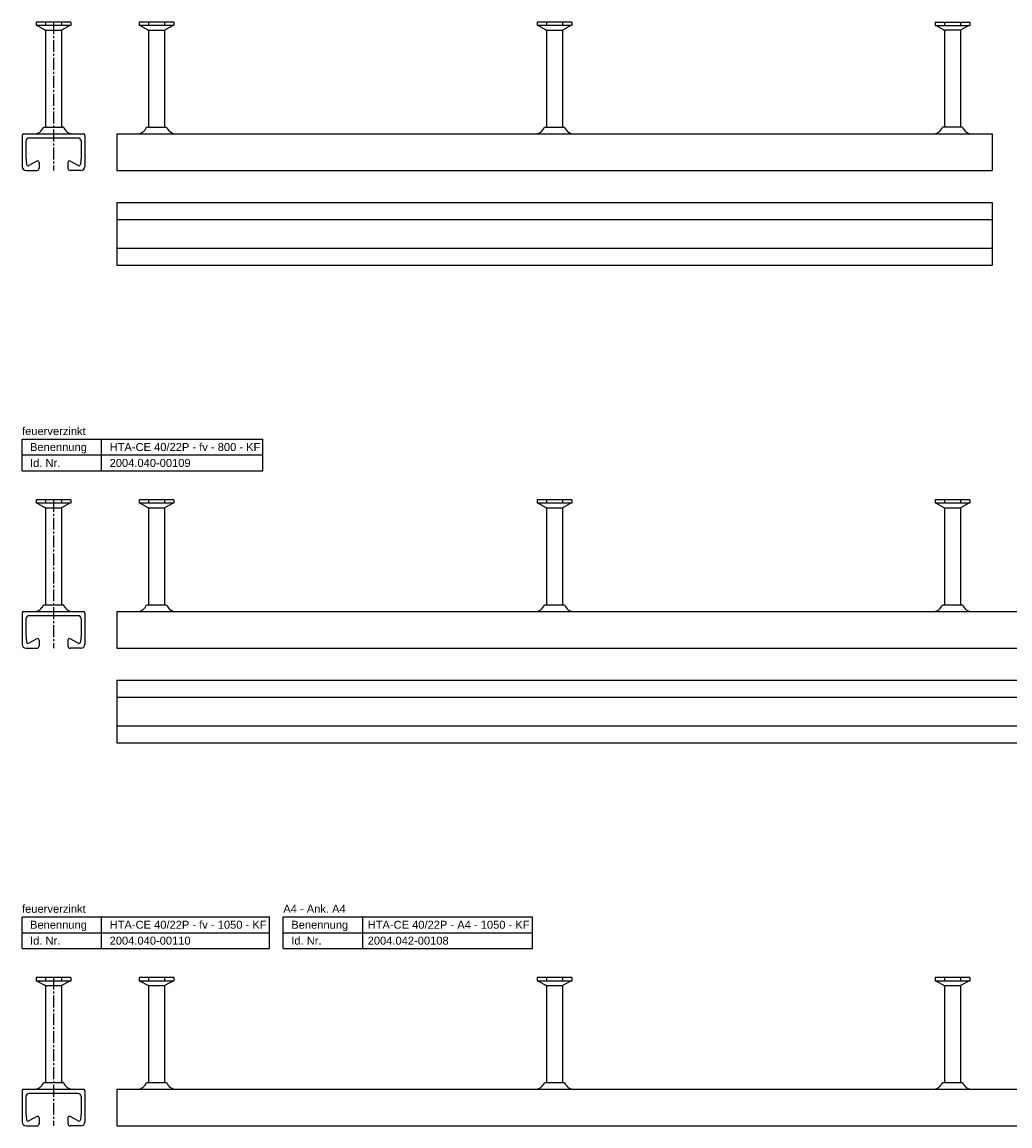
# Model space of a CAD drawing. Header units: millimetres. Extents: x 7205 to 13335, y -2256 to 2743.
# Tile 8 of 12: x 7205 to 7826, y 203 to 897. Entities that reach past the tile are written whole.
import ezdxf

# ---------------------------------------------------------------- set-up
doc = ezdxf.new("R2010")
doc.units = ezdxf.units.MM
doc.header["$LTSCALE"] = 10
doc.header["$PDMODE"] = 35
doc.linetypes.add('MITTE2', pattern=[1.125, 0.75, -0.125, 0.125, -0.125])
doc.layers.get('DEFPOINTS').update_dxf_attribs({"linetype": 'CONTINUOUS'})
for name, color, linetype in [('ACHSEN', 1, 'MITTE2'), ('HALFEN', 2, 'CONTINUOUS'), ('TEXT3', 3, 'CONTINUOUS')]:
    doc.layers.add(name, color=color, linetype=linetype)
doc.styles.add('ARIAL50', font='arial.ttf', dxfattribs={"height": 5})

msp = doc.modelspace()

# ---------------------------------------------------------------- linework, layer by layer
at = {"layer": 'ACHSEN'}
for p, q in [((7225.04, 896.55), (7225.04, 803.35)), ((7225.04, 596.55), (7225.04, 503.35)), ((7225.04, 296.55), (7225.04, 203.35))]:
    msp.add_line(p, q, dxfattribs=at)
at = {"layer": 'DEFPOINTS', "color": 0, "linetype": 'ByBlock'}
for p in [(7231.29, 830.54), (7231.29, 830.54), (7231.29, 530.54), (7231.29, 530.54), (7231.29, 230.54), (7231.29, 230.54)]:
    msp.add_point(p, dxfattribs=at)
at = {"layer": 'HALFEN'}
for p, q in [((7214.14, 896.55), (7214.14, 894.35)), ((7235.94, 896.55), (7214.14, 896.55)), ((7235.94, 894.35), (7214.14, 894.35)), ((7214.71, 894.35), (7219.61, 891.78)), ((7219.97, 896.47), (7219.97, 894.52)), ((7230.11, 896.47), (7230.11, 894.52)), ((7235.37, 894.35), (7230.47, 891.78)), ((7235.94, 896.55), (7235.94, 894.35)), ((7278.89, 896.56), (7278.89, 894.36)), ((7300.69, 896.56), (7278.89, 896.56)), ((7300.69, 894.36), (7278.89, 894.36)), ((7279.46, 894.36), (7284.36, 891.79)), ((7284.72, 896.47), (7284.72, 894.53)), ((7294.86, 896.47), (7294.86, 894.53)), ((7300.12, 894.36), (7295.22, 891.79)), ((7300.69, 896.56), (7300.69, 894.36)), ((7528.89, 896.56), (7528.89, 894.36)), ((7550.69, 896.56), (7528.89, 896.56)), ((7550.69, 894.36), (7528.89, 894.36)), ((7529.46, 894.36), (7534.36, 891.79)), ((7534.72, 896.47), (7534.72, 894.53)), ((7544.86, 896.47), (7544.86, 894.53)), ((7550.12, 894.36), (7545.22, 891.79)), ((7550.69, 896.56), (7550.69, 894.36)), ((7778.89, 896.56), (7778.89, 894.36)), ((7778.89, 896.56), (7800.69, 896.56)), ((7778.89, 894.36), (7800.69, 894.36)), ((7779.46, 894.36), (7784.36, 891.79)), ((7784.72, 896.47), (7784.72, 894.53)), ((7794.86, 896.47), (7794.86, 894.53)), ((7800.12, 894.36), (7795.22, 891.79)), ((7800.69, 896.56), (7800.69, 894.36)), ((7220.04, 891.07), (7220.04, 830.54)), ((7220.21, 891.55), (7229.8, 891.55)), ((7230.04, 891.07), (7230.04, 830.54)), ((7284.79, 891.08), (7284.79, 830.55)), ((7284.96, 891.56), (7294.55, 891.56)), ((7294.79, 891.08), (7294.79, 830.55)), ((7534.79, 891.08), (7534.79, 830.55)), ((7534.96, 891.56), (7544.55, 891.56)), ((7544.79, 891.08), (7544.79, 830.55)), ((7784.79, 891.08), (7784.79, 830.55)), ((7794.62, 891.56), (7785.03, 891.56)), ((7794.79, 891.08), (7794.79, 830.55)), ((7205.29, 825.34), (7205.29, 805.84)), ((7206.29, 826.34), (7243.79, 826.34)), ((7218.79, 830.54), (7231.29, 830.54)), ((7244.79, 825.34), (7244.79, 805.84)), ((7264.79, 826.35), (7264.79, 803.35)), ((7264.79, 826.35), (7814.79, 826.35)), ((7283.54, 830.55), (7296.04, 830.55)), ((7533.54, 830.55), (7546.04, 830.55)), ((7796.04, 830.55), (7783.54, 830.55)), ((7814.79, 826.35), (7814.79, 803.35)), ((7207.69, 821.75), (7207.69, 811.85)), ((7240.39, 823.74), (7209.69, 823.74)), ((7242.39, 821.9), (7242.39, 811.85)), ((7207.69, 811.85), (7208.04, 807.27)), ((7242.39, 811.85), (7242.03, 807.27)), ((7214.56, 809.23), (7209.52, 806.47)), ((7216.04, 808.35), (7216.04, 804.85)), ((7234.04, 808.35), (7234.04, 804.85)), ((7240.56, 806.47), (7235.52, 809.23)), ((7207.79, 803.35), (7214.54, 803.35)), ((7242.29, 803.35), (7235.54, 803.35)), ((7264.79, 803.35), (7814.79, 803.35)), ((7264.79, 783.35), (7264.79, 743.85)), ((7264.79, 783.35), (7814.79, 783.35)), ((7814.79, 783.35), (7814.79, 743.85)), ((7264.79, 772.6), (7814.79, 772.6)), ((7264.79, 754.6), (7814.79, 754.6)), ((7264.79, 743.85), (7814.79, 743.85)), ((7205.29, 634.7), (7356.54, 634.7)), ((7205.29, 614.7), (7205.29, 634.7)), ((7255.29, 614.7), (7255.29, 634.7)), ((7356.54, 614.7), (7356.54, 634.7)), ((7205.29, 624.7), (7356.54, 624.7)), ((7205.29, 614.7), (7356.54, 614.7)), ((7214.14, 596.55), (7214.14, 594.35)), ((7235.94, 596.55), (7214.14, 596.55)), ((7219.97, 596.47), (7219.97, 594.52)), ((7230.11, 596.47), (7230.11, 594.52)), ((7235.94, 596.55), (7235.94, 594.35)), ((7278.89, 596.56), (7278.89, 594.36)), ((7300.69, 596.56), (7278.89, 596.56)), ((7284.72, 596.47), (7284.72, 594.53)), ((7294.86, 596.47), (7294.86, 594.53)), ((7300.69, 596.56), (7300.69, 594.36)), ((7528.89, 596.56), (7528.89, 594.36)), ((7550.69, 596.56), (7528.89, 596.56)), ((7534.72, 596.47), (7534.72, 594.53)), ((7544.86, 596.47), (7544.86, 594.53)), ((7550.69, 596.56), (7550.69, 594.36)), ((7778.89, 596.56), (7778.89, 594.36)), ((7800.69, 596.56), (7778.89, 596.56)), ((7784.72, 596.47), (7784.72, 594.53)), ((7794.86, 596.47), (7794.86, 594.53)), ((7800.69, 596.56), (7800.69, 594.36)), ((7235.94, 594.35), (7214.14, 594.35)), ((7214.71, 594.35), (7219.61, 591.78)), ((7220.04, 591.07), (7220.04, 530.54)), ((7220.21, 591.55), (7229.8, 591.55)), ((7230.04, 591.07), (7230.04, 530.54)), ((7235.37, 594.35), (7230.47, 591.78)), ((7300.69, 594.36), (7278.89, 594.36)), ((7279.46, 594.36), (7284.36, 591.79)), ((7284.79, 591.08), (7284.79, 530.55)), ((7284.96, 591.56), (7294.55, 591.56)), ((7294.79, 591.08), (7294.79, 530.55)), ((7300.12, 594.36), (7295.22, 591.79)), ((7550.69, 594.36), (7528.89, 594.36)), ((7529.46, 594.36), (7534.36, 591.79)), ((7534.79, 591.08), (7534.79, 530.55)), ((7534.96, 591.56), (7544.55, 591.56)), ((7544.79, 591.08), (7544.79, 530.55)), ((7550.12, 594.36), (7545.22, 591.79)), ((7800.69, 594.36), (7778.89, 594.36)), ((7779.46, 594.36), (7784.36, 591.79)), ((7784.79, 591.08), (7784.79, 530.55)), ((7784.96, 591.56), (7794.55, 591.56)), ((7794.79, 591.08), (7794.79, 530.55)), ((7800.12, 594.36), (7795.22, 591.79)), ((7218.79, 530.54), (7231.29, 530.54)), ((7283.54, 530.55), (7296.04, 530.55)), ((7533.54, 530.55), (7546.04, 530.55)), ((7783.54, 530.55), (7796.04, 530.55)), ((7205.29, 525.34), (7205.29, 505.84)), ((7206.29, 526.34), (7243.79, 526.34)), ((7207.69, 521.75), (7207.69, 511.85)), ((7240.39, 523.74), (7209.69, 523.74)), ((7242.39, 521.9), (7242.39, 511.85)), ((7244.79, 525.34), (7244.79, 505.84)), ((7264.79, 526.35), (7264.79, 503.35)), ((7264.79, 526.35), (8064.79, 526.35)), ((7207.69, 511.85), (7208.04, 507.27)), ((7214.56, 509.23), (7209.52, 506.47)), ((7216.04, 508.35), (7216.04, 504.85)), ((7234.04, 508.35), (7234.04, 504.85)), ((7240.56, 506.47), (7235.52, 509.23)), ((7242.39, 511.85), (7242.03, 507.27)), ((7207.79, 503.35), (7214.54, 503.35)), ((7242.29, 503.35), (7235.54, 503.35)), ((7264.79, 503.35), (8064.79, 503.35)), ((7264.79, 483.35), (7264.79, 443.85)), ((7264.79, 483.35), (8064.79, 483.35)), ((7264.79, 472.6), (8064.79, 472.6)), ((7264.79, 454.6), (8064.79, 454.6)), ((7264.79, 443.85), (8064.79, 443.85)), ((7205.29, 334.7), (7360.66, 334.7)), ((7205.29, 314.7), (7205.29, 334.7)), ((7255.29, 314.7), (7255.29, 334.7)), ((7360.66, 314.7), (7360.66, 334.7)), ((7369.4, 314.7), (7369.4, 334.7)), ((7369.4, 334.7), (7525.94, 334.7)), ((7419.4, 314.7), (7419.4, 334.7)), ((7525.94, 314.7), (7525.94, 334.7)), ((7205.29, 324.7), (7360.66, 324.7)), ((7369.4, 324.7), (7525.94, 324.7)), ((7205.29, 314.7), (7360.66, 314.7)), ((7369.4, 314.7), (7525.94, 314.7)), ((7214.14, 296.55), (7214.14, 294.35)), ((7235.94, 296.55), (7214.14, 296.55)), ((7235.94, 294.35), (7214.14, 294.35)), ((7214.71, 294.35), (7219.61, 291.78)), ((7219.97, 296.47), (7219.97, 294.52)), ((7220.21, 291.55), (7229.8, 291.55)), ((7230.11, 296.47), (7230.11, 294.52)), ((7235.37, 294.35), (7230.47, 291.78)), ((7235.94, 296.55), (7235.94, 294.35)), ((7278.89, 296.56), (7278.89, 294.36)), ((7300.69, 296.56), (7278.89, 296.56)), ((7300.69, 294.36), (7278.89, 294.36)), ((7279.46, 294.36), (7284.36, 291.79)), ((7284.72, 296.47), (7284.72, 294.53)), ((7284.96, 291.56), (7294.55, 291.56)), ((7294.86, 296.47), (7294.86, 294.53)), ((7300.12, 294.36), (7295.22, 291.79)), ((7300.69, 296.56), (7300.69, 294.36)), ((7528.89, 296.56), (7528.89, 294.36)), ((7550.69, 296.56), (7528.89, 296.56)), ((7550.69, 294.36), (7528.89, 294.36)), ((7529.46, 294.36), (7534.36, 291.79)), ((7534.72, 296.47), (7534.72, 294.53)), ((7534.96, 291.56), (7544.55, 291.56)), ((7544.86, 296.47), (7544.86, 294.53)), ((7550.12, 294.36), (7545.22, 291.79)), ((7550.69, 296.56), (7550.69, 294.36)), ((7778.89, 296.56), (7778.89, 294.36)), ((7800.69, 296.56), (7778.89, 296.56)), ((7800.69, 294.36), (7778.89, 294.36)), ((7779.46, 294.36), (7784.36, 291.79)), ((7784.72, 296.47), (7784.72, 294.53)), ((7784.96, 291.56), (7794.55, 291.56)), ((7794.86, 296.47), (7794.86, 294.53)), ((7800.12, 294.36), (7795.22, 291.79)), ((7800.69, 296.56), (7800.69, 294.36)), ((7220.04, 291.07), (7220.04, 230.54)), ((7230.04, 291.07), (7230.04, 230.54)), ((7284.79, 291.08), (7284.79, 230.55)), ((7294.79, 291.08), (7294.79, 230.55)), ((7534.79, 291.08), (7534.79, 230.55)), ((7544.79, 291.08), (7544.79, 230.55)), ((7784.79, 291.08), (7784.79, 230.55)), ((7794.79, 291.08), (7794.79, 230.55)), ((7218.79, 230.54), (7231.29, 230.54)), ((7283.54, 230.55), (7296.04, 230.55)), ((7533.54, 230.55), (7546.04, 230.55)), ((7783.54, 230.55), (7796.04, 230.55)), ((7205.29, 225.34), (7205.29, 205.84)), ((7206.29, 226.34), (7243.79, 226.34)), ((7240.39, 223.74), (7209.69, 223.74)), ((7242.39, 221.9), (7242.39, 211.85)), ((7244.79, 225.34), (7244.79, 205.84)), ((7264.79, 226.35), (7264.79, 203.35)), ((7264.79, 226.35), (8314.79, 226.35)), ((7207.69, 221.75), (7207.69, 211.85)), ((7207.69, 211.85), (7208.04, 207.27)), ((7214.56, 209.23), (7209.52, 206.47)), ((7216.04, 208.35), (7216.04, 204.85)), ((7234.04, 208.35), (7234.04, 204.85)), ((7240.56, 206.47), (7235.52, 209.23)), ((7242.39, 211.85), (7242.03, 207.27)), ((7207.79, 203.35), (7214.54, 203.35)), ((7242.29, 203.35), (7235.54, 203.35)), ((7264.79, 203.35), (8314.79, 203.35))]:
    msp.add_line(p, q, dxfattribs=at)
for centre, radius, start, end in [((7219.24, 891.07), 0.8, 0, 62.30053), ((7230.84, 891.07), 0.8, 117.69947, 180), ((7283.99, 891.08), 0.8, 0, 62.30053), ((7295.59, 891.08), 0.8, 117.69947, 180), ((7533.99, 891.08), 0.8, 0, 62.30053), ((7545.59, 891.08), 0.8, 117.69947, 180), ((7783.99, 891.08), 0.8, 0, 62.30053), ((7795.59, 891.08), 0.8, 117.69947, 180), ((7206.29, 825.34), 1, 90, 180), ((7212.57, 833.04), 6.7, 270.99538, 338.08116), ((7237.51, 833.04), 6.7, 201.91884, 269.00462), ((7243.79, 825.34), 1, 0, 90), ((7277.32, 833.05), 6.7, 270.99538, 338.08116), ((7302.26, 833.05), 6.7, 201.91884, 269.00462), ((7527.32, 833.05), 6.7, 270.99538, 338.08116), ((7552.26, 833.05), 6.7, 201.91884, 269.00462), ((7777.32, 833.05), 6.7, 270.99538, 338.08116), ((7802.26, 833.05), 6.7, 201.91884, 269.00462), ((7209.69, 821.74), 2, 90, 180), ((7240.39, 821.74), 2, 4.44159, 90), ((7207.79, 805.85), 2.5, 180, 270), ((7209.04, 807.35), 1, 184.4163, 298.65816), ((7214.54, 804.85), 1.5, 270, 0), ((7215.04, 808.35), 1, 0, 118.65816), ((7235.04, 808.35), 1, 61.34184, 180), ((7235.54, 804.85), 1.5, 180, 270), ((7241.04, 807.35), 1, 241.34184, 355.5837), ((7242.29, 805.85), 2.5, 270, 0), ((7219.24, 591.07), 0.8, 0, 62.30053), ((7230.84, 591.07), 0.8, 117.69947, 180), ((7283.99, 591.08), 0.8, 0, 62.30053), ((7295.59, 591.08), 0.8, 117.69947, 180), ((7533.99, 591.08), 0.8, 0, 62.30053), ((7545.59, 591.08), 0.8, 117.69947, 180), ((7783.99, 591.08), 0.8, 0, 62.30053), ((7795.59, 591.08), 0.8, 117.69947, 180), ((7212.57, 533.04), 6.7, 270.99538, 338.08116), ((7237.51, 533.04), 6.7, 201.91884, 269.00462), ((7277.32, 533.05), 6.7, 270.99538, 338.08116), ((7302.26, 533.05), 6.7, 201.91884, 269.00462), ((7527.32, 533.05), 6.7, 270.99538, 338.08116), ((7552.26, 533.05), 6.7, 201.91884, 269.00462), ((7777.32, 533.05), 6.7, 270.99538, 338.08116), ((7802.26, 533.05), 6.7, 201.91884, 269.00462), ((7206.29, 525.34), 1, 90, 180), ((7209.69, 521.74), 2, 90, 180), ((7240.39, 521.74), 2, 4.44159, 90), ((7243.79, 525.34), 1, 0, 90), ((7209.04, 507.35), 1, 184.4163, 298.65816), ((7215.04, 508.35), 1, 0, 118.65816), ((7235.04, 508.35), 1, 61.34184, 180), ((7241.04, 507.35), 1, 241.34184, 355.5837), ((7207.79, 505.85), 2.5, 180, 270), ((7214.54, 504.85), 1.5, 270, 0), ((7235.54, 504.85), 1.5, 180, 270), ((7242.29, 505.85), 2.5, 270, 0), ((7219.24, 291.07), 0.8, 0, 62.30053), ((7230.84, 291.07), 0.8, 117.69947, 180), ((7283.99, 291.08), 0.8, 0, 62.30053), ((7295.59, 291.08), 0.8, 117.69947, 180), ((7533.99, 291.08), 0.8, 0, 62.30053), ((7545.59, 291.08), 0.8, 117.69947, 180), ((7783.99, 291.08), 0.8, 0, 62.30053), ((7795.59, 291.08), 0.8, 117.69947, 180), ((7212.57, 233.04), 6.7, 270.99538, 338.08116), ((7237.51, 233.04), 6.7, 201.91884, 269.00462), ((7277.32, 233.05), 6.7, 270.99538, 338.08116), ((7302.26, 233.05), 6.7, 201.91884, 269.00462), ((7527.32, 233.05), 6.7, 270.99538, 338.08116), ((7552.26, 233.05), 6.7, 201.91884, 269.00462), ((7777.32, 233.05), 6.7, 270.99538, 338.08116), ((7802.26, 233.05), 6.7, 201.91884, 269.00462), ((7206.29, 225.34), 1, 90, 180), ((7209.69, 221.74), 2, 90, 180), ((7240.39, 221.74), 2, 4.44159, 90), ((7243.79, 225.34), 1, 0, 90), ((7215.04, 208.35), 1, 0, 118.65816), ((7235.04, 208.35), 1, 61.34184, 180), ((7207.79, 205.85), 2.5, 180, 270), ((7209.04, 207.35), 1, 184.4163, 298.65816), ((7214.54, 204.85), 1.5, 270, 0), ((7235.54, 204.85), 1.5, 180, 270), ((7241.04, 207.35), 1, 241.34184, 355.5837), ((7242.29, 205.85), 2.5, 270, 0)]:
    msp.add_arc(centre, radius, start, end, dxfattribs=at)
at = {"layer": 'TEXT3'}
for p, q in [((7218.79, 830.54), (7219.31, 830.54)), ((7231.29, 830.54), (7230.77, 830.54)), ((7283.54, 830.55), (7284.06, 830.55)), ((7533.54, 830.55), (7534.06, 830.55)), ((7796.04, 830.55), (7795.52, 830.55)), ((7218.79, 530.54), (7219.31, 530.54)), ((7231.29, 530.54), (7230.77, 530.54)), ((7283.54, 530.55), (7284.06, 530.55)), ((7533.54, 530.55), (7534.06, 530.55)), ((7783.54, 530.55), (7784.06, 530.55)), ((7218.79, 230.54), (7219.31, 230.54)), ((7231.29, 230.54), (7230.77, 230.54)), ((7283.54, 230.55), (7284.06, 230.55)), ((7533.54, 230.55), (7534.06, 230.55)), ((7783.54, 230.55), (7784.06, 230.55))]:
    msp.add_line(p, q, dxfattribs=at)

# ---------------------------------------------------------------- texts
at = {"layer": 'HALFEN', "style": 'ARIAL50'}
for s, p in [('feuerverzinkt', (7205.29, 637.2)), ('Benennung', (7210.29, 627.2)), ('HTA-CE 40/22P - fv - 800 - KF', (7260.29, 627.2)), ('Id. Nr.', (7210.29, 617.2)), ('2004.040-00109', (7260.29, 617.2)), ('feuerverzinkt', (7205.29, 337.2)), ('A4 - Ank. A4', (7369.4, 337.2)), ('Benennung', (7210.29, 327.2)), ('HTA-CE 40/22P - fv - 1050 - KF', (7260.29, 327.2)), ('Benennung', (7374.4, 327.2)), ('HTA-CE 40/22P - A4 - 1050 - KF', (7422.4, 327.2)), ('Id. Nr.', (7210.29, 317.2)), ('2004.040-00110', (7260.29, 317.2)), ('Id. Nr.', (7374.4, 317.2)), ('2004.042-00108', (7422.4, 317.2))]:
    msp.add_text(s, height=5, dxfattribs=at).set_placement(p)

doc.saveas('drawing.dxf')
